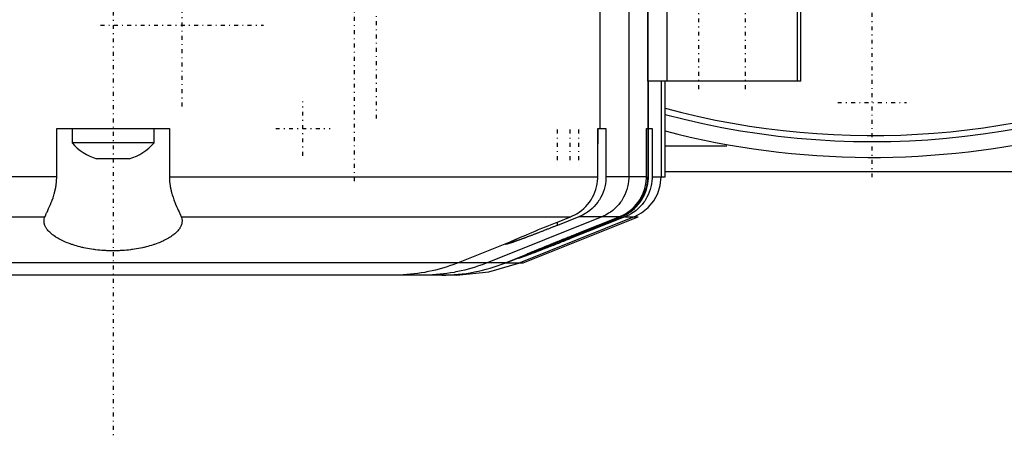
# Model space of a CAD drawing. Extents: x -526 to 218, y -128 to 128.
# Tile 4 of 9: x -99 to 15, y -128 to -79. Entities that reach past the tile are written whole.
import ezdxf

# ---------------------------------------------------------------- set-up
doc = ezdxf.new("R2010")
doc.units = 0
doc.linetypes.add('CENTER', pattern=[1.5, 0.45, -0.5, 0.05, -0.5])
doc.layers.add('AM_0', color=7, linetype='CONTINUOUS')
doc.layers.add('AM_7', color=7, linetype='CENTER')

msp = doc.modelspace()

# ---------------------------------------------------------------- linework, layer by layer
at = {"layer": 'AM_0', "color": 7, "linetype": 'CONTINUOUS'}
for p, q in [((-26, -57), (-26, -97.6)), ((-25.99, -86.5), (-25.99, -68)), ((-23.78, -86.5), (-23.78, -68)), ((-8.67, -86.5), (-8.67, -68)), ((-8.28, -86.5), (-8.28, -68)), ((-31.56, -70), (-31.56, -92)), ((-28.22, -70), (-28.22, -97.6)), ((-26, -86.5), (-26, -97.6)), ((-8.28, -86.5), (-26, -86.5)), ((-25.95, -97.6), (-25.95, -86.5)), ((-24.48, -86.5), (-24.48, -97.6)), ((-24, -97.6), (-24, -86.5)), ((-94.53, -97.6), (-94.53, -92)), ((-94.53, -92), (-81.47, -92)), ((-92.75, -92), (-92.75, -93.65)), ((-83.25, -93.65), (-83.25, -92)), ((-81.47, -92), (-81.47, -97.6)), ((-31.82, -92), (-30.86, -92)), ((-31.82, -97.6), (-31.82, -92)), ((-31.75, -93.65), (-31.75, -92)), ((-30.86, -92), (-30.86, -97.6)), ((-26.18, -92), (-26, -92)), ((-26.18, -97.6), (-26.18, -92)), ((-26, -92), (-26, -97.6)), ((-25.95, -92), (-25.51, -92)), ((-25.95, -97.6), (-25.95, -92)), ((-25.51, -92), (-25.51, -97.6)), ((-83.25, -93.65), (-92.75, -93.65)), ((-31.75, -93.65), (-31.81, -93.65)), ((-24, -94), (-16.86, -94)), ((-86.12, -95.5), (-89.88, -95.5)), ((-24, -97), (77, -97)), ((-94.53, -97.6), (-144.46, -97.6)), ((-81.47, -97.6), (-31.82, -97.6)), ((-26.18, -97.6), (-30.86, -97.6)), ((-25.51, -97.6), (-24, -97.6)), ((-141.02, -102.24), (-95.9, -102.24)), ((-80.1, -102.24), (-34.98, -102.24)), ((-31.35, -102.24), (-44.63, -107.57)), ((-29.14, -102.24), (-42.48, -107.57)), ((-42.43, -107.57), (-29.1, -102.24)), ((-27.6, -102.24), (-40.83, -107.57)), ((-40.48, -107.57), (-27.14, -102.24)), ((-34.02, -102.24), (-36.5, -103.23)), ((-36.5, -102.85), (-34.98, -102.24)), ((-35, -104.6), (-29.09, -102.24)), ((-28.66, -102.24), (-35, -104.77)), ((-29.33, -102.24), (-34.02, -102.24)), ((-34, -104.11), (-29.33, -102.24)), ((-29.15, -102.24), (-34, -104.18)), ((-28.66, -102.24), (-27.14, -102.24)), ((-36.5, -103.23), (-36.5, -102.85)), ((-35, -104.77), (-35, -104.6)), ((-34, -104.18), (-34, -104.11)), ((-42.21, -105.25), (-48.01, -107.57)), ((-42.48, -107.57), (-135.52, -107.57)), ((-42.43, -107.57), (-40.48, -107.57)), ((-47.9, -109), (-128.1, -109))]:
    msp.add_line(p, q, dxfattribs=at)
for points in [[(-27.6, -102.24), (-26.73, -101.79), (-25.96, -101.16), (-25.33, -100.4), (-24.86, -99.53), (-24.57, -98.59), (-24.48, -97.6)], [(-48.2, -109), (-44.45, -108.64), (-40.83, -107.57)]]:
    msp.add_lwpolyline(points, dxfattribs=at)
for points in [[(-95.9, -102.24, 0), (-95.89, -102.23, 0), (-95.89, -102.21, 0), (-95.88, -102.19, 0), (-95.87, -102.18, 0), (-95.87, -102.17, 0), (-95.86, -102.14, 0), (-95.85, -102.12, 0), (-95.81, -102.04, 0), (-95.74, -101.87, 0), (-95.7, -101.79, 0), (-95.65, -101.7, 0), (-95.57, -101.5, 0), (-95.47, -101.29, 0), (-95.37, -101.06, 0), (-95.27, -100.82, 0), (-95.17, -100.57, 0), (-95.11, -100.44, 0), (-95.06, -100.3, 0), (-94.96, -100.02, 0), (-94.87, -99.73, 0), (-94.82, -99.56, 0), (-94.8, -99.5, 0), (-94.79, -99.45, 0), (-94.78, -99.43, 0), (-94.78, -99.4, 0), (-94.76, -99.35, 0), (-94.75, -99.3, 0), (-94.74, -99.24, 0), (-94.72, -99.19, 0), (-94.71, -99.14, 0), (-94.7, -99.11, 0), (-94.7, -99.09, 0), (-94.69, -99.03, 0), (-94.68, -98.98, 0), (-94.66, -98.92, 0), (-94.65, -98.87, 0), (-94.64, -98.81, 0), (-94.64, -98.79, 0), (-94.63, -98.76, 0), (-94.62, -98.7, 0), (-94.61, -98.65, 0), (-94.61, -98.62, 0), (-94.61, -98.59, 0), (-94.6, -98.54, 0), (-94.59, -98.48, 0), (-94.59, -98.45, 0), (-94.58, -98.43, 0), (-94.58, -98.37, 0), (-94.57, -98.31, 0), (-94.56, -98.26, 0), (-94.56, -98.2, 0), (-94.55, -98.15, 0), (-94.55, -98.12, 0), (-94.55, -98.09, 0), (-94.54, -98.03, 0), (-94.54, -97.97, 0), (-94.54, -97.92, 0), (-94.54, -97.86, 0), (-94.53, -97.8, 0), (-94.53, -97.77, 0), (-94.53, -97.74, 0), (-94.53, -97.69, 0), (-94.53, -97.63, 0), (-94.53, -97.6, 0)], [(-81.47, -97.6, 0), (-81.47, -97.63, 0), (-81.47, -97.68, 0), (-81.47, -97.74, 0), (-81.47, -97.77, 0), (-81.47, -97.8, 0), (-81.46, -97.85, 0), (-81.46, -97.91, 0), (-81.46, -97.97, 0), (-81.46, -98.02, 0), (-81.45, -98.08, 0), (-81.45, -98.1, 0), (-81.45, -98.13, 0), (-81.44, -98.19, 0), (-81.44, -98.24, 0), (-81.43, -98.3, 0), (-81.43, -98.35, 0), (-81.42, -98.41, 0), (-81.42, -98.44, 0), (-81.41, -98.46, 0), (-81.4, -98.52, 0), (-81.4, -98.57, 0), (-81.39, -98.6, 0), (-81.39, -98.63, 0), (-81.38, -98.68, 0), (-81.37, -98.74, 0), (-81.37, -98.76, 0), (-81.36, -98.79, 0), (-81.35, -98.84, 0), (-81.34, -98.9, 0), (-81.33, -98.95, 0), (-81.32, -99, 0), (-81.31, -99.06, 0), (-81.3, -99.08, 0), (-81.3, -99.11, 0), (-81.28, -99.16, 0), (-81.27, -99.21, 0), (-81.26, -99.26, 0), (-81.25, -99.31, 0), (-81.23, -99.36, 0), (-81.23, -99.39, 0), (-81.22, -99.42, 0), (-81.21, -99.47, 0), (-81.19, -99.52, 0), (-81.14, -99.69, 0), (-81.05, -99.98, 0), (-80.95, -100.26, 0), (-80.9, -100.39, 0), (-80.85, -100.53, 0), (-80.75, -100.78, 0), (-80.64, -101.03, 0), (-80.54, -101.26, 0), (-80.45, -101.48, 0), (-80.35, -101.68, 0), (-80.31, -101.77, 0), (-80.27, -101.86, 0), (-80.19, -102.03, 0), (-80.15, -102.12, 0), (-80.14, -102.14, 0), (-80.13, -102.17, 0), (-80.13, -102.18, 0), (-80.12, -102.19, 0), (-80.11, -102.21, 0), (-80.11, -102.23, 0), (-80.1, -102.24, 0)], [(-34.98, -102.24, 0), (-34.84, -102.18, 0), (-34.54, -102.04, 0), (-34.25, -101.88, 0), (-34.1, -101.79, 0), (-33.96, -101.69, 0), (-33.69, -101.49, 0), (-33.44, -101.28, 0), (-33.21, -101.06, 0), (-33, -100.81, 0), (-32.79, -100.55, 0), (-32.69, -100.41, 0), (-32.59, -100.27, 0), (-32.42, -99.98, 0), (-32.28, -99.68, 0), (-32.15, -99.39, 0), (-32.04, -99.08, 0), (-31.96, -98.75, 0), (-31.92, -98.59, 0), (-31.89, -98.42, 0), (-31.84, -98.09, 0), (-31.82, -97.76, 0), (-31.82, -97.6, 0)], [(-30.86, -97.6, 0), (-30.86, -97.77, 0), (-30.89, -98.1, 0), (-30.93, -98.42, 0), (-30.96, -98.59, 0), (-30.99, -98.75, 0), (-31.08, -99.07, 0), (-31.19, -99.38, 0), (-31.32, -99.68, 0), (-31.47, -99.98, 0), (-31.63, -100.27, 0), (-31.72, -100.4, 0), (-31.82, -100.54, 0), (-32.02, -100.8, 0), (-32.24, -101.05, 0), (-32.48, -101.28, 0), (-32.73, -101.49, 0), (-33, -101.69, 0), (-33.13, -101.79, 0), (-33.27, -101.87, 0), (-33.56, -102.04, 0), (-33.86, -102.18, 0), (-34.02, -102.24, 0)], [(-28.22, -97.6, 0), (-28.22, -97.77, 0), (-28.24, -98.1, 0), (-28.29, -98.42, 0), (-28.32, -98.59, 0), (-28.35, -98.75, 0), (-28.44, -99.07, 0), (-28.54, -99.38, 0), (-28.67, -99.69, 0), (-28.82, -99.98, 0), (-28.99, -100.27, 0), (-29.08, -100.41, 0), (-29.17, -100.54, 0), (-29.37, -100.8, 0), (-29.59, -101.05, 0), (-29.83, -101.28, 0), (-30.08, -101.5, 0), (-30.34, -101.69, 0), (-30.48, -101.79, 0), (-30.61, -101.87, 0), (-30.9, -102.04, 0), (-31.2, -102.18, 0), (-31.35, -102.24, 0)], [(-29.33, -102.24, 0), (-29.18, -102.18, 0), (-28.89, -102.04, 0), (-28.59, -101.88, 0), (-28.45, -101.79, 0), (-28.31, -101.69, 0), (-28.04, -101.49, 0), (-27.79, -101.27, 0), (-27.56, -101.05, 0), (-27.35, -100.81, 0), (-27.14, -100.55, 0), (-27.04, -100.41, 0), (-26.95, -100.26, 0), (-26.78, -99.97, 0), (-26.63, -99.68, 0), (-26.51, -99.39, 0), (-26.4, -99.08, 0), (-26.31, -98.75, 0), (-26.28, -98.59, 0), (-26.25, -98.42, 0), (-26.2, -98.09, 0), (-26.18, -97.76, 0), (-26.18, -97.6, 0)], [(-26, -97.6, 0), (-26, -97.76, 0), (-26.03, -98.09, 0), (-26.07, -98.42, 0), (-26.1, -98.59, 0), (-26.14, -98.75, 0), (-26.23, -99.08, 0), (-26.33, -99.39, 0), (-26.45, -99.68, 0), (-26.6, -99.97, 0), (-26.77, -100.26, 0), (-26.86, -100.41, 0), (-26.96, -100.54, 0), (-27.17, -100.81, 0), (-27.39, -101.05, 0), (-27.61, -101.27, 0), (-27.86, -101.49, 0), (-28.13, -101.69, 0), (-28.27, -101.79, 0), (-28.41, -101.88, 0), (-28.71, -102.04, 0), (-29, -102.18, 0), (-29.15, -102.24, 0)], [(-26, -97.6, 0), (-26, -97.76, 0), (-26.02, -98.09, 0), (-26.07, -98.42, 0), (-26.1, -98.59, 0), (-26.13, -98.75, 0), (-26.22, -99.08, 0), (-26.33, -99.39, 0), (-26.45, -99.68, 0), (-26.6, -99.97, 0), (-26.77, -100.26, 0), (-26.86, -100.41, 0), (-26.96, -100.54, 0), (-27.17, -100.81, 0), (-27.38, -101.05, 0), (-27.61, -101.27, 0), (-27.86, -101.49, 0), (-28.13, -101.69, 0), (-28.27, -101.79, 0), (-28.41, -101.88, 0), (-28.71, -102.04, 0), (-29, -102.18, 0), (-29.14, -102.24, 0)], [(-29.09, -102.24, 0), (-28.95, -102.18, 0), (-28.66, -102.04, 0), (-28.36, -101.88, 0), (-28.22, -101.79, 0), (-28.08, -101.69, 0), (-27.81, -101.49, 0), (-27.56, -101.27, 0), (-27.33, -101.05, 0), (-27.12, -100.81, 0), (-26.91, -100.54, 0), (-26.81, -100.41, 0), (-26.72, -100.26, 0), (-26.55, -99.97, 0), (-26.4, -99.68, 0), (-26.28, -99.39, 0), (-26.17, -99.08, 0), (-26.08, -98.75, 0), (-26.05, -98.59, 0), (-26.02, -98.42, 0), (-25.97, -98.09, 0), (-25.95, -97.76, 0), (-25.95, -97.6, 0)], [(-25.51, -97.6, 0), (-25.51, -97.76, 0), (-25.53, -98.09, 0), (-25.58, -98.42, 0), (-25.61, -98.59, 0), (-25.65, -98.75, 0), (-25.73, -99.08, 0), (-25.84, -99.39, 0), (-25.96, -99.68, 0), (-26.11, -99.97, 0), (-26.28, -100.27, 0), (-26.37, -100.41, 0), (-26.47, -100.55, 0), (-26.68, -100.81, 0), (-26.9, -101.05, 0), (-27.12, -101.28, 0), (-27.37, -101.49, 0), (-27.64, -101.69, 0), (-27.79, -101.79, 0), (-27.93, -101.88, 0), (-28.22, -102.04, 0), (-28.52, -102.18, 0), (-28.66, -102.24, 0)], [(-96, -102.74, 0), (-96, -102.65, 0), (-95.97, -102.49, 0), (-95.93, -102.32, 0), (-95.9, -102.24, 0)], [(-80.1, -102.24, 0), (-80.07, -102.32, 0), (-80.03, -102.49, 0), (-80, -102.65, 0), (-80, -102.74, 0)], [(-80, -102.74, 0), (-80, -102.78, 0), (-80.01, -102.87, 0), (-80.02, -102.96, 0), (-80.03, -103.01, 0), (-80.04, -103.05, 0), (-80.06, -103.14, 0), (-80.09, -103.23, 0), (-80.13, -103.31, 0), (-80.17, -103.4, 0), (-80.22, -103.49, 0), (-80.25, -103.53, 0), (-80.28, -103.58, 0), (-80.34, -103.67, 0), (-80.41, -103.76, 0), (-80.48, -103.85, 0), (-80.56, -103.94, 0), (-80.65, -104.03, 0), (-80.7, -104.07, 0), (-80.74, -104.11, 0), (-80.85, -104.2, 0), (-80.95, -104.29, 0), (-81.01, -104.33, 0), (-81.07, -104.38, 0), (-81.19, -104.46, 0), (-81.31, -104.55, 0), (-81.38, -104.59, 0), (-81.44, -104.63, 0), (-81.58, -104.72, 0), (-81.72, -104.8, 0), (-81.87, -104.88, 0), (-82.02, -104.95, 0), (-82.17, -105.03, 0), (-82.25, -105.07, 0), (-82.33, -105.1, 0), (-82.5, -105.17, 0), (-82.66, -105.24, 0), (-82.83, -105.31, 0), (-83.01, -105.37, 0), (-83.18, -105.44, 0), (-83.28, -105.47, 0), (-83.37, -105.5, 0), (-83.56, -105.56, 0), (-83.76, -105.62, 0), (-83.96, -105.67, 0), (-84.17, -105.73, 0), (-84.38, -105.78, 0), (-84.49, -105.8, 0), (-84.6, -105.83, 0), (-84.82, -105.87, 0), (-85.05, -105.92, 0), (-85.28, -105.96, 0), (-85.51, -105.99, 0), (-85.74, -106.03, 0), (-85.86, -106.04, 0), (-85.98, -106.06, 0), (-86.22, -106.09, 0), (-86.46, -106.11, 0), (-86.69, -106.13, 0), (-86.93, -106.15, 0), (-87.17, -106.16, 0), (-87.29, -106.17, 0), (-87.41, -106.17, 0), (-87.65, -106.18, 0), (-87.88, -106.18, 0), (-88, -106.18, 0), (-88.12, -106.18, 0), (-88.35, -106.18, 0), (-88.59, -106.17, 0), (-88.71, -106.17, 0), (-88.83, -106.16, 0), (-89.07, -106.15, 0), (-89.31, -106.13, 0), (-89.54, -106.11, 0), (-89.78, -106.09, 0), (-90.02, -106.06, 0), (-90.14, -106.04, 0), (-90.26, -106.03, 0), (-90.49, -105.99, 0), (-90.72, -105.96, 0), (-90.95, -105.92, 0), (-91.18, -105.87, 0), (-91.4, -105.83, 0), (-91.51, -105.8, 0), (-91.62, -105.78, 0), (-91.83, -105.73, 0), (-92.04, -105.67, 0), (-92.24, -105.62, 0), (-92.44, -105.56, 0), (-92.63, -105.5, 0), (-92.72, -105.47, 0), (-92.82, -105.44, 0), (-92.99, -105.37, 0), (-93.17, -105.31, 0), (-93.34, -105.24, 0), (-93.5, -105.17, 0), (-93.67, -105.1, 0), (-93.75, -105.07, 0), (-93.83, -105.03, 0), (-93.98, -104.95, 0), (-94.13, -104.88, 0), (-94.28, -104.8, 0), (-94.42, -104.72, 0), (-94.56, -104.63, 0), (-94.62, -104.59, 0), (-94.69, -104.55, 0), (-94.81, -104.46, 0), (-94.93, -104.38, 0), (-94.99, -104.33, 0), (-95.05, -104.29, 0), (-95.15, -104.2, 0), (-95.26, -104.11, 0), (-95.3, -104.07, 0), (-95.35, -104.03, 0), (-95.44, -103.94, 0), (-95.52, -103.85, 0), (-95.59, -103.76, 0), (-95.66, -103.67, 0), (-95.72, -103.58, 0), (-95.75, -103.53, 0), (-95.78, -103.49, 0), (-95.83, -103.4, 0), (-95.87, -103.31, 0), (-95.91, -103.23, 0), (-95.94, -103.14, 0), (-95.96, -103.05, 0), (-95.97, -103.01, 0), (-95.98, -102.96, 0), (-95.99, -102.87, 0), (-96, -102.78, 0), (-96, -102.74, 0)], [(-36.5, -103.23, 0), (-36.54, -103.25, 0), (-36.63, -103.28, 0), (-36.72, -103.32, 0), (-36.76, -103.34, 0), (-36.81, -103.35, 0), (-36.89, -103.39, 0), (-36.98, -103.42, 0), (-37.07, -103.46, 0), (-37.15, -103.49, 0), (-37.24, -103.53, 0), (-37.28, -103.54, 0), (-37.33, -103.56, 0), (-37.41, -103.59, 0), (-37.5, -103.63, 0), (-37.58, -103.66, 0), (-37.67, -103.69, 0), (-37.76, -103.73, 0), (-37.8, -103.75, 0), (-37.84, -103.76, 0), (-37.93, -103.79, 0), (-38.01, -103.83, 0), (-38.05, -103.84, 0), (-38.1, -103.86, 0), (-38.18, -103.89, 0), (-38.26, -103.93, 0), (-38.3, -103.94, 0), (-38.35, -103.96, 0), (-38.43, -103.99, 0), (-38.51, -104.02, 0), (-38.59, -104.05, 0), (-38.67, -104.09, 0), (-38.76, -104.12, 0), (-38.8, -104.13, 0), (-38.84, -104.15, 0), (-38.92, -104.18, 0), (-39, -104.21, 0), (-39.08, -104.24, 0), (-39.15, -104.27, 0), (-39.23, -104.3, 0), (-39.27, -104.31, 0), (-39.31, -104.33, 0), (-39.39, -104.36, 0), (-39.46, -104.39, 0), (-39.54, -104.42, 0), (-39.61, -104.44, 0), (-39.69, -104.47, 0), (-39.72, -104.49, 0), (-39.76, -104.5, 0), (-39.83, -104.53, 0), (-39.91, -104.55, 0), (-39.98, -104.58, 0), (-40.05, -104.61, 0), (-40.12, -104.63, 0), (-40.15, -104.65, 0), (-40.19, -104.66, 0), (-40.26, -104.69, 0), (-40.32, -104.71, 0), (-40.39, -104.74, 0), (-40.46, -104.76, 0), (-40.52, -104.78, 0), (-40.55, -104.8, 0), (-40.59, -104.81, 0), (-40.65, -104.83, 0), (-40.71, -104.85, 0), (-40.74, -104.87, 0), (-40.77, -104.88, 0), (-40.83, -104.9, 0), (-40.89, -104.92, 0), (-40.92, -104.93, 0), (-40.95, -104.94, 0), (-41.01, -104.96, 0), (-41.07, -104.98, 0), (-41.12, -105, 0), (-41.18, -105.02, 0), (-41.23, -105.04, 0), (-41.26, -105.05, 0), (-41.29, -105.06, 0), (-41.34, -105.08, 0), (-41.39, -105.1, 0), (-41.44, -105.12, 0), (-41.49, -105.13, 0), (-41.54, -105.15, 0), (-41.56, -105.16, 0), (-41.58, -105.17, 0), (-41.63, -105.18, 0), (-41.67, -105.2, 0), (-41.72, -105.21, 0), (-41.76, -105.23, 0), (-41.8, -105.24, 0), (-41.82, -105.25, 0), (-41.84, -105.25, 0), (-41.88, -105.27, 0), (-41.92, -105.28, 0), (-41.96, -105.29, 0), (-41.99, -105.3, 0), (-42.03, -105.31, 0), (-42.04, -105.32, 0), (-42.06, -105.33, 0), (-42.09, -105.34, 0), (-42.12, -105.35, 0), (-42.15, -105.35, 0), (-42.18, -105.36, 0), (-42.21, -105.37, 0), (-42.22, -105.38, 0), (-42.24, -105.38, 0), (-42.26, -105.39, 0), (-42.28, -105.39, 0), (-42.3, -105.4, 0), (-42.31, -105.4, 0), (-42.33, -105.41, 0), (-42.35, -105.41, 0), (-42.36, -105.41, 0), (-42.37, -105.42, 0), (-42.38, -105.42, 0), (-42.4, -105.42, 0), (-42.42, -105.43, 0), (-42.43, -105.43, 0), (-42.44, -105.43, 0), (-42.45, -105.43, 0), (-42.45, -105.43, 0), (-42.46, -105.43, 0), (-42.47, -105.43, 0), (-42.48, -105.44, 0), (-42.49, -105.43, 0), (-42.49, -105.43, 0), (-42.49, -105.43, 0), (-42.5, -105.43, 0), (-42.5, -105.43, 0), (-42.5, -105.43, 0), (-42.5, -105.43, 0)], [(-42.21, -105.25, 0), (-42.2, -105.25, 0), (-42.18, -105.24, 0), (-42.15, -105.23, 0), (-42.14, -105.22, 0), (-42.13, -105.21, 0), (-42.1, -105.2, 0), (-42.07, -105.19, 0), (-42.05, -105.18, 0), (-42.02, -105.17, 0), (-41.99, -105.15, 0), (-41.97, -105.15, 0), (-41.96, -105.14, 0), (-41.93, -105.13, 0), (-41.9, -105.11, 0), (-41.86, -105.1, 0), (-41.83, -105.08, 0), (-41.8, -105.07, 0), (-41.78, -105.06, 0), (-41.76, -105.05, 0), (-41.73, -105.04, 0), (-41.69, -105.02, 0), (-41.67, -105.01, 0), (-41.65, -105, 0), (-41.61, -104.99, 0), (-41.58, -104.97, 0), (-41.56, -104.96, 0), (-41.54, -104.95, 0), (-41.5, -104.94, 0), (-41.46, -104.92, 0), (-41.42, -104.9, 0), (-41.38, -104.88, 0), (-41.34, -104.86, 0), (-41.32, -104.85, 0), (-41.29, -104.85, 0), (-41.25, -104.83, 0), (-41.21, -104.81, 0), (-41.06, -104.74, 0), (-40.78, -104.62, 0), (-40.48, -104.49, 0), (-40.15, -104.35, 0), (-39.98, -104.28, 0), (-39.81, -104.2, 0), (-39.44, -104.05, 0), (-39.07, -103.89, 0), (-38.68, -103.73, 0), (-38.29, -103.57, 0), (-37.89, -103.4, 0), (-37.69, -103.32, 0), (-37.49, -103.24, 0), (-37.1, -103.08, 0), (-36.7, -102.93, 0), (-36.5, -102.85, 0)], [(-41, -107.05, 0), (-41, -107.05, 0), (-41, -107.05, 0), (-41, -107.04, 0), (-40.99, -107.04, 0), (-40.99, -107.04, 0), (-40.99, -107.04, 0), (-40.98, -107.03, 0), (-40.97, -107.03, 0), (-40.96, -107.03, 0), (-40.95, -107.02, 0), (-40.95, -107.02, 0), (-40.94, -107.01, 0), (-40.93, -107.01, 0), (-40.91, -107, 0), (-40.9, -106.99, 0), (-40.88, -106.99, 0), (-40.86, -106.98, 0), (-40.85, -106.97, 0), (-40.84, -106.97, 0), (-40.82, -106.96, 0), (-40.79, -106.95, 0), (-40.78, -106.94, 0), (-40.77, -106.94, 0), (-40.74, -106.93, 0), (-40.72, -106.91, 0), (-40.7, -106.91, 0), (-40.69, -106.9, 0), (-40.66, -106.89, 0), (-40.63, -106.88, 0), (-40.6, -106.86, 0), (-40.56, -106.85, 0), (-40.53, -106.83, 0), (-40.51, -106.83, 0), (-40.49, -106.82, 0), (-40.46, -106.8, 0), (-40.42, -106.79, 0), (-40.38, -106.77, 0), (-40.34, -106.75, 0), (-40.3, -106.74, 0), (-40.27, -106.73, 0), (-40.25, -106.72, 0), (-40.21, -106.7, 0), (-40.16, -106.68, 0), (-40.12, -106.66, 0), (-40.07, -106.64, 0), (-40.02, -106.62, 0), (-40, -106.61, 0), (-39.97, -106.6, 0), (-39.92, -106.58, 0), (-39.87, -106.56, 0), (-39.82, -106.54, 0), (-39.77, -106.52, 0), (-39.72, -106.5, 0), (-39.69, -106.49, 0), (-39.66, -106.48, 0), (-39.61, -106.45, 0), (-39.55, -106.43, 0), (-39.49, -106.41, 0), (-39.44, -106.39, 0), (-39.38, -106.36, 0), (-39.35, -106.35, 0), (-39.32, -106.34, 0), (-39.26, -106.31, 0), (-39.2, -106.29, 0), (-39.17, -106.28, 0), (-39.14, -106.27, 0), (-39.08, -106.24, 0), (-39.02, -106.22, 0), (-38.99, -106.2, 0), (-38.96, -106.19, 0), (-38.89, -106.16, 0), (-38.83, -106.14, 0), (-38.76, -106.11, 0), (-38.69, -106.08, 0), (-38.62, -106.06, 0), (-38.59, -106.04, 0), (-38.55, -106.03, 0), (-38.48, -106, 0), (-38.41, -105.97, 0), (-38.34, -105.94, 0), (-38.27, -105.91, 0), (-38.2, -105.88, 0), (-38.16, -105.87, 0), (-38.12, -105.85, 0), (-38.05, -105.82, 0), (-37.97, -105.79, 0), (-37.9, -105.76, 0), (-37.82, -105.73, 0), (-37.74, -105.7, 0), (-37.7, -105.69, 0), (-37.66, -105.67, 0), (-37.59, -105.64, 0), (-37.51, -105.61, 0), (-37.43, -105.58, 0), (-37.35, -105.54, 0), (-37.27, -105.51, 0), (-37.23, -105.5, 0), (-37.19, -105.48, 0), (-37.11, -105.45, 0), (-37.03, -105.41, 0), (-36.94, -105.38, 0), (-36.86, -105.35, 0), (-36.78, -105.32, 0), (-36.74, -105.3, 0), (-36.7, -105.28, 0), (-36.61, -105.25, 0), (-36.53, -105.22, 0), (-36.49, -105.2, 0), (-36.45, -105.18, 0), (-36.36, -105.15, 0), (-36.28, -105.12, 0), (-36.24, -105.1, 0), (-36.2, -105.08, 0), (-36.11, -105.05, 0), (-36.03, -105.02, 0), (-35.95, -104.98, 0), (-35.86, -104.95, 0), (-35.78, -104.92, 0), (-35.74, -104.9, 0), (-35.7, -104.88, 0), (-35.61, -104.85, 0), (-35.53, -104.82, 0), (-35.45, -104.78, 0), (-35.37, -104.75, 0), (-35.28, -104.72, 0), (-35.24, -104.7, 0), (-35.2, -104.68, 0), (-35.12, -104.65, 0), (-35.04, -104.62, 0), (-35, -104.6, 0)], [(-35, -104.77, 0), (-35.04, -104.79, 0), (-35.12, -104.82, 0), (-35.21, -104.85, 0), (-35.25, -104.87, 0), (-35.29, -104.89, 0), (-35.37, -104.92, 0), (-35.46, -104.95, 0), (-35.54, -104.99, 0), (-35.62, -105.02, 0), (-35.71, -105.05, 0), (-35.75, -105.07, 0), (-35.79, -105.09, 0), (-35.88, -105.12, 0), (-35.96, -105.15, 0), (-36.05, -105.19, 0), (-36.13, -105.22, 0), (-36.21, -105.25, 0), (-36.26, -105.27, 0), (-36.3, -105.28, 0), (-36.38, -105.32, 0), (-36.47, -105.35, 0), (-36.51, -105.37, 0), (-36.55, -105.38, 0), (-36.63, -105.42, 0), (-36.72, -105.45, 0), (-36.76, -105.46, 0), (-36.8, -105.48, 0), (-36.88, -105.51, 0), (-36.96, -105.55, 0), (-37.04, -105.58, 0), (-37.13, -105.61, 0), (-37.21, -105.64, 0), (-37.25, -105.66, 0), (-37.29, -105.67, 0), (-37.37, -105.7, 0), (-37.45, -105.73, 0), (-37.52, -105.76, 0), (-37.6, -105.79, 0), (-37.68, -105.82, 0), (-37.72, -105.84, 0), (-37.76, -105.85, 0), (-37.84, -105.88, 0), (-37.91, -105.91, 0), (-37.99, -105.94, 0), (-38.06, -105.97, 0), (-38.13, -106, 0), (-38.17, -106.01, 0), (-38.21, -106.03, 0), (-38.28, -106.06, 0), (-38.35, -106.08, 0), (-38.42, -106.11, 0), (-38.49, -106.14, 0), (-38.56, -106.16, 0), (-38.6, -106.18, 0), (-38.63, -106.19, 0), (-38.7, -106.22, 0), (-38.76, -106.24, 0), (-38.83, -106.27, 0), (-38.89, -106.29, 0), (-38.96, -106.31, 0), (-38.99, -106.33, 0), (-39.02, -106.34, 0), (-39.08, -106.36, 0), (-39.14, -106.38, 0), (-39.17, -106.4, 0), (-39.2, -106.41, 0), (-39.26, -106.43, 0), (-39.32, -106.45, 0), (-39.35, -106.46, 0), (-39.38, -106.47, 0), (-39.44, -106.5, 0), (-39.5, -106.52, 0), (-39.56, -106.54, 0), (-39.61, -106.56, 0), (-39.67, -106.58, 0), (-39.7, -106.59, 0), (-39.72, -106.6, 0), (-39.78, -106.62, 0), (-39.83, -106.64, 0), (-39.88, -106.66, 0), (-39.93, -106.68, 0), (-39.98, -106.7, 0), (-40.01, -106.71, 0), (-40.03, -106.72, 0), (-40.08, -106.74, 0), (-40.13, -106.75, 0), (-40.17, -106.77, 0), (-40.22, -106.79, 0), (-40.26, -106.8, 0), (-40.29, -106.81, 0), (-40.31, -106.82, 0), (-40.35, -106.83, 0), (-40.39, -106.85, 0), (-40.43, -106.86, 0), (-40.47, -106.88, 0), (-40.5, -106.89, 0), (-40.52, -106.89, 0), (-40.54, -106.9, 0), (-40.57, -106.91, 0), (-40.61, -106.92, 0), (-40.64, -106.94, 0), (-40.67, -106.95, 0), (-40.7, -106.96, 0), (-40.71, -106.96, 0), (-40.72, -106.97, 0), (-40.75, -106.98, 0), (-40.78, -106.98, 0), (-40.79, -106.99, 0), (-40.8, -106.99, 0), (-40.82, -107, 0), (-40.84, -107.01, 0), (-40.85, -107.01, 0), (-40.86, -107.01, 0), (-40.88, -107.02, 0), (-40.9, -107.02, 0), (-40.91, -107.03, 0), (-40.93, -107.03, 0), (-40.94, -107.04, 0), (-40.95, -107.04, 0), (-40.95, -107.04, 0), (-40.96, -107.04, 0), (-40.97, -107.05, 0), (-40.98, -107.05, 0), (-40.99, -107.05, 0), (-40.99, -107.05, 0), (-40.99, -107.05, 0), (-41, -107.05, 0), (-41, -107.05, 0), (-41, -107.05, 0), (-41, -107.05, 0)], [(-40, -106.56, 0), (-40, -106.56, 0), (-40, -106.56, 0), (-40, -106.56, 0), (-39.99, -106.56, 0), (-39.99, -106.55, 0), (-39.99, -106.55, 0), (-39.98, -106.55, 0), (-39.97, -106.54, 0), (-39.96, -106.54, 0), (-39.95, -106.54, 0), (-39.95, -106.53, 0), (-39.94, -106.53, 0), (-39.93, -106.52, 0), (-39.91, -106.52, 0), (-39.9, -106.51, 0), (-39.88, -106.5, 0), (-39.86, -106.49, 0), (-39.85, -106.49, 0), (-39.84, -106.49, 0), (-39.82, -106.48, 0), (-39.79, -106.47, 0), (-39.78, -106.46, 0), (-39.77, -106.46, 0), (-39.74, -106.45, 0), (-39.72, -106.43, 0), (-39.7, -106.43, 0), (-39.69, -106.42, 0), (-39.66, -106.41, 0), (-39.63, -106.4, 0), (-39.6, -106.38, 0), (-39.56, -106.37, 0), (-39.53, -106.35, 0), (-39.51, -106.35, 0), (-39.49, -106.34, 0), (-39.45, -106.32, 0), (-39.42, -106.31, 0), (-39.38, -106.29, 0), (-39.34, -106.27, 0), (-39.29, -106.26, 0), (-39.27, -106.25, 0), (-39.25, -106.24, 0), (-39.21, -106.22, 0), (-39.16, -106.2, 0), (-39.12, -106.18, 0), (-39.07, -106.16, 0), (-39.02, -106.14, 0), (-39, -106.13, 0), (-38.97, -106.12, 0), (-38.92, -106.1, 0), (-38.87, -106.08, 0), (-38.82, -106.06, 0), (-38.77, -106.04, 0), (-38.71, -106.02, 0), (-38.69, -106.01, 0), (-38.66, -105.99, 0), (-38.6, -105.97, 0), (-38.55, -105.95, 0), (-38.49, -105.93, 0), (-38.44, -105.9, 0), (-38.38, -105.88, 0), (-38.35, -105.87, 0), (-38.32, -105.86, 0), (-38.26, -105.83, 0), (-38.2, -105.81, 0), (-38.17, -105.79, 0), (-38.14, -105.78, 0), (-38.08, -105.76, 0), (-38.02, -105.73, 0), (-37.98, -105.72, 0), (-37.95, -105.7, 0), (-37.89, -105.68, 0), (-37.82, -105.65, 0), (-37.75, -105.62, 0), (-37.69, -105.6, 0), (-37.62, -105.57, 0), (-37.58, -105.55, 0), (-37.55, -105.54, 0), (-37.48, -105.51, 0), (-37.41, -105.48, 0), (-37.34, -105.45, 0), (-37.26, -105.42, 0), (-37.19, -105.39, 0), (-37.15, -105.38, 0), (-37.12, -105.36, 0), (-37.04, -105.33, 0), (-36.97, -105.3, 0), (-36.89, -105.27, 0), (-36.81, -105.24, 0), (-36.74, -105.21, 0), (-36.7, -105.19, 0), (-36.66, -105.18, 0), (-36.58, -105.15, 0), (-36.5, -105.12, 0), (-36.42, -105.08, 0), (-36.34, -105.05, 0), (-36.26, -105.02, 0), (-36.22, -105, 0), (-36.18, -104.99, 0), (-36.1, -104.95, 0), (-36.02, -104.92, 0), (-35.94, -104.89, 0), (-35.86, -104.85, 0), (-35.77, -104.82, 0), (-35.73, -104.81, 0), (-35.69, -104.79, 0), (-35.61, -104.76, 0), (-35.52, -104.72, 0), (-35.48, -104.71, 0), (-35.44, -104.69, 0), (-35.36, -104.66, 0), (-35.28, -104.62, 0), (-35.23, -104.61, 0), (-35.19, -104.59, 0), (-35.11, -104.56, 0), (-35.03, -104.52, 0), (-34.94, -104.49, 0), (-34.86, -104.45, 0), (-34.78, -104.42, 0), (-34.74, -104.41, 0), (-34.69, -104.39, 0), (-34.61, -104.36, 0), (-34.53, -104.32, 0), (-34.45, -104.29, 0), (-34.37, -104.26, 0), (-34.28, -104.22, 0), (-34.24, -104.21, 0), (-34.2, -104.19, 0), (-34.12, -104.16, 0), (-34.04, -104.13, 0), (-34, -104.11, 0)], [(-34, -104.18, 0), (-34.04, -104.2, 0), (-34.12, -104.23, 0), (-34.2, -104.26, 0), (-34.24, -104.28, 0), (-34.29, -104.3, 0), (-34.37, -104.33, 0), (-34.45, -104.36, 0), (-34.53, -104.4, 0), (-34.62, -104.43, 0), (-34.7, -104.46, 0), (-34.74, -104.48, 0), (-34.78, -104.5, 0), (-34.87, -104.53, 0), (-34.95, -104.56, 0), (-35.03, -104.6, 0), (-35.12, -104.63, 0), (-35.2, -104.66, 0), (-35.24, -104.68, 0), (-35.28, -104.7, 0), (-35.37, -104.73, 0), (-35.45, -104.76, 0), (-35.49, -104.78, 0), (-35.53, -104.8, 0), (-35.62, -104.83, 0), (-35.7, -104.86, 0), (-35.74, -104.88, 0), (-35.78, -104.89, 0), (-35.86, -104.93, 0), (-35.95, -104.96, 0), (-36.03, -104.99, 0), (-36.11, -105.02, 0), (-36.19, -105.06, 0), (-36.23, -105.07, 0), (-36.27, -105.09, 0), (-36.35, -105.12, 0), (-36.43, -105.15, 0), (-36.51, -105.18, 0), (-36.59, -105.22, 0), (-36.67, -105.25, 0), (-36.7, -105.26, 0), (-36.74, -105.28, 0), (-36.82, -105.31, 0), (-36.9, -105.34, 0), (-36.97, -105.37, 0), (-37.05, -105.4, 0), (-37.12, -105.43, 0), (-37.16, -105.44, 0), (-37.2, -105.46, 0), (-37.27, -105.49, 0), (-37.34, -105.52, 0), (-37.41, -105.55, 0), (-37.48, -105.57, 0), (-37.55, -105.6, 0), (-37.59, -105.61, 0), (-37.62, -105.63, 0), (-37.69, -105.66, 0), (-37.76, -105.68, 0), (-37.82, -105.71, 0), (-37.89, -105.73, 0), (-37.95, -105.76, 0), (-37.99, -105.77, 0), (-38.02, -105.79, 0), (-38.08, -105.81, 0), (-38.14, -105.84, 0), (-38.17, -105.85, 0), (-38.2, -105.86, 0), (-38.26, -105.88, 0), (-38.32, -105.91, 0), (-38.35, -105.92, 0), (-38.38, -105.93, 0), (-38.44, -105.95, 0), (-38.49, -105.97, 0), (-38.55, -106, 0), (-38.61, -106.02, 0), (-38.66, -106.04, 0), (-38.69, -106.05, 0), (-38.72, -106.06, 0), (-38.77, -106.08, 0), (-38.82, -106.1, 0), (-38.87, -106.13, 0), (-38.93, -106.15, 0), (-38.98, -106.17, 0), (-39, -106.18, 0), (-39.02, -106.18, 0), (-39.07, -106.2, 0), (-39.12, -106.22, 0), (-39.17, -106.24, 0), (-39.21, -106.26, 0), (-39.26, -106.28, 0), (-39.28, -106.28, 0), (-39.3, -106.29, 0), (-39.34, -106.31, 0), (-39.38, -106.33, 0), (-39.42, -106.34, 0), (-39.46, -106.36, 0), (-39.5, -106.37, 0), (-39.51, -106.38, 0), (-39.53, -106.38, 0), (-39.57, -106.4, 0), (-39.6, -106.41, 0), (-39.63, -106.42, 0), (-39.66, -106.43, 0), (-39.69, -106.45, 0), (-39.71, -106.45, 0), (-39.72, -106.46, 0), (-39.75, -106.47, 0), (-39.77, -106.48, 0), (-39.79, -106.48, 0), (-39.8, -106.49, 0), (-39.82, -106.5, 0), (-39.84, -106.5, 0), (-39.85, -106.51, 0), (-39.86, -106.51, 0), (-39.88, -106.52, 0), (-39.9, -106.52, 0), (-39.91, -106.53, 0), (-39.93, -106.54, 0), (-39.94, -106.54, 0), (-39.95, -106.54, 0), (-39.95, -106.54, 0), (-39.96, -106.55, 0), (-39.97, -106.55, 0), (-39.98, -106.55, 0), (-39.99, -106.56, 0), (-39.99, -106.56, 0), (-39.99, -106.56, 0), (-40, -106.56, 0), (-40, -106.56, 0), (-40, -106.56, 0), (-40, -106.56, 0)], [(-42.5, -105.43, 0), (-42.5, -105.43, 0), (-42.5, -105.42, 0), (-42.49, -105.42, 0), (-42.49, -105.41, 0), (-42.49, -105.41, 0), (-42.48, -105.4, 0), (-42.47, -105.4, 0), (-42.46, -105.39, 0), (-42.45, -105.38, 0), (-42.44, -105.37, 0), (-42.43, -105.37, 0), (-42.42, -105.36, 0), (-42.4, -105.35, 0), (-42.38, -105.34, 0), (-42.36, -105.33, 0), (-42.34, -105.32, 0), (-42.31, -105.3, 0), (-42.3, -105.3, 0), (-42.29, -105.29, 0), (-42.26, -105.28, 0), (-42.23, -105.26, 0), (-42.21, -105.25, 0)], [(-48.01, -107.57, 0), (-48.2, -107.65, 0), (-48.6, -107.8, 0), (-49, -107.94, 0), (-49.2, -108.01, 0), (-49.4, -108.07, 0), (-49.8, -108.19, 0), (-50.21, -108.31, 0), (-50.61, -108.41, 0), (-51.02, -108.51, 0), (-51.44, -108.6, 0), (-51.64, -108.64, 0), (-51.85, -108.68, 0), (-52.27, -108.75, 0), (-52.68, -108.81, 0), (-53.1, -108.86, 0), (-53.52, -108.91, 0), (-53.94, -108.95, 0), (-54.15, -108.96, 0), (-54.36, -108.97, 0), (-54.78, -108.99, 0), (-55.21, -109, 0), (-55.42, -109, 0)], [(-44.63, -107.57, 0), (-44.83, -107.65, 0), (-45.22, -107.8, 0), (-45.62, -107.94, 0), (-45.82, -108, 0), (-46.02, -108.07, 0), (-46.42, -108.19, 0), (-46.83, -108.31, 0), (-47.23, -108.41, 0), (-47.64, -108.51, 0), (-48.05, -108.6, 0), (-48.26, -108.64, 0), (-48.47, -108.68, 0), (-48.88, -108.75, 0), (-49.3, -108.81, 0), (-49.71, -108.86, 0), (-50.13, -108.91, 0), (-50.55, -108.95, 0), (-50.76, -108.96, 0), (-50.97, -108.97, 0), (-51.39, -108.99, 0), (-51.82, -109, 0), (-52.03, -109, 0)]]:
    msp.add_polyline3d(points, dxfattribs=at)
for centre, radius, start, end in [((0, 0), 93.5, 255.1266, 339.6443), ((0, 0), 92.81, 255.013, 331.6467), ((0, 0), 95.35, 255.4216, 312.0574), ((-88.34, -89.96), 5.75, 219.8595, 254.4339), ((-87.66, -89.96), 5.75, 285.5661, 320.1405), ((-36.16, -89.96), 5.75, 319.072, 320.1405), ((-31, -97.6), 5, 291.7847, 0), ((-49.9, -89), 20, 270, 291.7847)]:
    msp.add_arc(centre, radius, start, end, dxfattribs=at)
at = {"layer": 'AM_7', "color": 4, "linetype": 'CENTER'}
for p, q in [((-88, 127.7), (-88, -127.7)), ((-60, -98.1), (-60, 97.7)), ((0, -97.65), (0, 97.65)), ((-57.5, -47), (-57.5, -91)), ((-20.1, -87.42), (-20.1, -67.07)), ((-14.7, -87.42), (-14.7, -67.07)), ((-80, -89.45), (-80, -70.55)), ((-89.45, -80), (-70.55, -80)), ((-66, -95.15), (-66, -88.85)), ((-3.99, -89), (3.99, -89)), ((-69.15, -92), (-62.85, -92)), ((-36.5, -95.67), (-36.5, -91.82)), ((-35, -95.67), (-35, -91.82)), ((-34, -95.67), (-34, -91.82))]:
    msp.add_line(p, q, dxfattribs=at)

doc.saveas('drawing.dxf')
